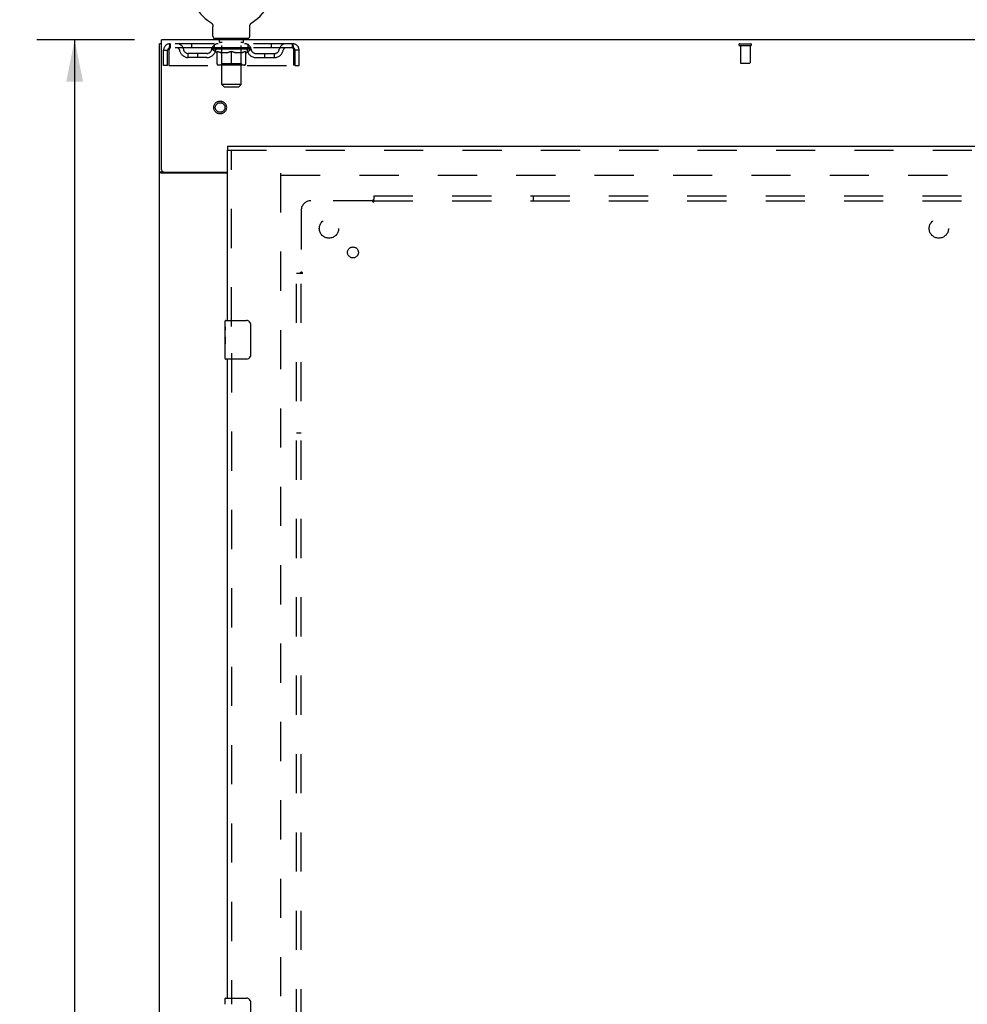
# Model space of a CAD drawing. Header units: inches. Extents: x 0 to 184, y 0 to 119.
# Tile 86 of 101: x 50 to 75, y 54 to 79. Entities that reach past the tile are written whole.
import ezdxf

# ---------------------------------------------------------------- set-up
doc = ezdxf.new("R2010")
doc.units = ezdxf.units.IN
doc.header["$LTSCALE"] = 10.121375
doc.header["$MEASUREMENT"] = 0
doc.linetypes.add('HIDDEN', pattern=[0.2, 0.1, -0.1])
doc.layers.get('0').update_dxf_attribs({"linetype": 'CONTINUOUS'})
for name, color, linetype in [('DEFAULT_2', 8, 'HIDDEN'), ('DIMENSIONS', 7, 'CONTINUOUS'), ('DOOR_ASSEMBLY', 7, 'CONTINUOUS'), ('SUBPANEL', 7, 'CONTINUOUS')]:
    doc.layers.add(name, color=color, linetype=linetype)
doc.styles.get("Standard").update_dxf_attribs({"font": 'arial.ttf'})
doc.dimstyles.new('DIMSTYLE_1', dxfattribs={"dimtxt": 0.811875, "dimasz": 1.0825, "dimexe": 0.09, "dimexo": 0.07, "dimgap": 0.0375, "dimtad": 0, "dimtih": 1, "dimtoh": 1, "dimzin": 4, "dimdsep": 46, "dimtxsty": 'Standard', "dimblk": '_FILLED', "dimblk1": '_FILLED', "dimblk2": '_FILLED', "dimcen": 0.09, "dimadec": 3, "dimazin": 1, "dimtfac": 1, "dimtdec": 3, "dimtofl": 0, "dimtmove": 0, "dimatfit": 3, "dimldrblk": '_FILLED', "dimfxl": 0, "dimtolj": 1, "dimtzin": 4, "dimarcsym": 0})

# ---------------------------------------------------------------- blocks, each defined once
blk = doc.blocks.new('_FILLED')
at = {"color": 0, "linetype": 'ByBlock'}
blk.add_solid([(0, 0), (-1, 0.2), (-1, -0.2)], dxfattribs=at)
blk = doc.blocks.new('*D21')
at = {"layer": 'DIMENSIONS', "color": 2, "linetype": 'Continuous'}
for p, q in [((53.14, 78.646), (50.617, 78.646)), ((51.591, 78.646), (51.591, 45.458)), ((51.591, 10.646), (51.591, 43.834)), ((53.14, 10.646), (50.617, 10.646))]:
    blk.add_line(p, q, dxfattribs=at)
at = {"layer": 'DIMENSIONS', "color": 2, "linetype": 'Continuous', "xscale": 1.0825, "yscale": 1.0825, "zscale": 1.0825}
for p, rotation in [((51.591, 78.646), 90), ((51.591, 10.646), 270)]:
    blk.add_blockref('_FILLED', p, dxfattribs=dict(at, rotation=rotation))
at = {"layer": 'DIMENSIONS', "color": 2, "linetype": 'Continuous', "insert": (51.591, 45.052), "char_height": 0.8119, "width": 2.83704, "attachment_point": 2, "line_spacing_factor": 0.9}
blk.add_mtext('68.00', dxfattribs=at)

msp = doc.modelspace()

# ---------------------------------------------------------------- linework, layer by layer
at = {"color": 7, "linetype": 'Continuous'}
for p, q in [((55.103, 79.092), (55.103, 79.092)), ((55.103, 79.092), (55.107, 79.09)), ((55.107, 79.09), (55.11, 79.088)), ((55.11, 79.088), (55.114, 79.085)), ((55.114, 79.085), (55.117, 79.082)), ((55.117, 79.083), (55.121, 79.08)), ((56.158, 79.08), (56.162, 79.083)), ((56.162, 79.082), (56.165, 79.085)), ((56.165, 79.085), (56.169, 79.088)), ((56.168, 79.088), (56.172, 79.09)), ((56.169, 79.088), (56.17, 79.089)), ((56.172, 79.09), (56.176, 79.092)), ((56.176, 79.092), (56.176, 79.092)), ((55.121, 79.08), (55.124, 79.077)), ((55.124, 79.077), (55.127, 79.074)), ((55.127, 79.074), (55.13, 79.071)), ((55.13, 79.071), (55.133, 79.068)), ((55.133, 79.068), (55.136, 79.064)), ((55.136, 79.064), (55.139, 79.061)), ((55.139, 79.061), (55.141, 79.057)), ((55.141, 79.057), (55.144, 79.054)), ((55.144, 79.054), (55.146, 79.05)), ((55.146, 79.05), (55.148, 79.046)), ((55.148, 79.046), (55.15, 79.043)), ((55.15, 79.043), (55.152, 79.039)), ((55.152, 79.039), (55.154, 79.035)), ((55.154, 79.035), (55.156, 79.031)), ((55.156, 79.031), (55.157, 79.027)), ((55.157, 79.027), (55.159, 79.023)), ((55.159, 79.023), (55.16, 79.018)), ((55.16, 79.018), (55.161, 79.014)), ((55.161, 79.014), (55.162, 79.01)), ((55.164, 78.736), (55.164, 78.985)), ((56.114, 78.985), (56.115, 78.988)), ((56.114, 78.736), (56.114, 78.985)), ((56.116, 79.006), (56.117, 79.01)), ((56.117, 79.01), (56.118, 79.014)), ((56.118, 79.014), (56.119, 79.018)), ((56.119, 79.018), (56.12, 79.023)), ((56.12, 79.023), (56.122, 79.027)), ((56.122, 79.027), (56.123, 79.031)), ((56.123, 79.031), (56.125, 79.035)), ((56.125, 79.035), (56.127, 79.039)), ((56.127, 79.039), (56.129, 79.043)), ((56.129, 79.043), (56.131, 79.046)), ((56.131, 79.046), (56.133, 79.05)), ((56.133, 79.05), (56.135, 79.054)), ((56.135, 79.054), (56.138, 79.057)), ((56.138, 79.057), (56.14, 79.061)), ((56.14, 79.061), (56.143, 79.064)), ((56.143, 79.064), (56.146, 79.068)), ((56.146, 79.068), (56.149, 79.071)), ((56.149, 79.071), (56.152, 79.074)), ((56.152, 79.074), (56.155, 79.077)), ((56.155, 79.077), (56.158, 79.08)), ((55.202, 78.676), (55.202, 78.646)), ((56.077, 78.676), (55.202, 78.676)), ((56.077, 78.676), (56.077, 78.646)), ((53.837, 78.542), (53.785, 78.542)), ((53.889, 75.228), (53.785, 75.228)), ((53.889, 75.228), (53.889, 75.229))]:
    msp.add_line(p, q, dxfattribs=at)
at = {"color": 3, "linetype": 'Continuous'}
for p, q in [((53.837, 75.289), (53.837, 78.646)), ((93.983, 78.646), (53.837, 78.646)), ((53.785, 10.75), (53.785, 78.542)), ((55.535, 75.198), (53.826, 75.198)), ((53.897, 75.229), (55.535, 75.229))]:
    msp.add_line(p, q, dxfattribs=at)
at = {"color": 7, "linetype": 'Continuous'}
for points in [[(55.162, 79.01), (55.163, 79.006), (55.163, 79.001), (55.164, 78.997), (55.164, 78.993), (55.164, 78.988), (55.164, 78.985)], [(55.164, 78.993), (55.164, 78.988), (55.164, 78.985)], [(56.115, 78.988), (56.115, 78.993), (56.115, 78.997), (56.116, 79.001), (56.116, 79.006)], [(56.115, 78.988), (56.115, 78.993), (56.115, 78.997), (56.116, 79.001), (56.116, 79.006)], [(53.899, 75.215), (53.896, 75.218), (53.895, 75.219), (53.894, 75.22), (53.892, 75.222), (53.891, 75.223), (53.89, 75.224), (53.89, 75.226), (53.89, 75.227), (53.889, 75.228)], [(53.908, 75.198), (53.908, 75.199), (53.908, 75.2), (53.908, 75.202), (53.908, 75.203), (53.908, 75.205), (53.907, 75.206), (53.906, 75.208), (53.905, 75.21), (53.904, 75.211), (53.902, 75.212), (53.901, 75.214), (53.899, 75.215)]]:
    msp.add_lwpolyline(points, dxfattribs=at)
at = {"color": 3, "linetype": 'Continuous'}
for points in [[(53.805, 75.21), (53.802, 75.211), (53.8, 75.213), (53.797, 75.214), (53.795, 75.216), (53.792, 75.217), (53.79, 75.219), (53.789, 75.221), (53.787, 75.222), (53.786, 75.224), (53.786, 75.226), (53.786, 75.227), (53.785, 75.228)], [(53.826, 75.198), (53.824, 75.199), (53.822, 75.201), (53.82, 75.202), (53.817, 75.204), (53.814, 75.205), (53.811, 75.207), (53.805, 75.21)]]:
    msp.add_lwpolyline(points, dxfattribs=at)
at = {"color": 7, "linetype": 'Continuous'}
for centre, radius, start, end in [((55.639, 80), 1.054, 300.3993, 239.6007), ((55.224, 78.736), 0.06, 180, 270), ((56.054, 78.736), 0.06, 270, 360)]:
    msp.add_arc(centre, radius, start, end, dxfattribs=at)
at = {"color": 3, "linetype": 'Continuous'}
msp.add_arc((53.897, 75.289), 0.06, 180, 270, dxfattribs=at)
at = {"layer": 'DEFAULT_2', "color": 8, "linetype": 'HIDDEN'}
for p, q in [((55.103, 79.092), (55.103, 79.092)), ((55.109, 79.089), (55.11, 79.088)), ((56.176, 79.092), (56.176, 79.092)), ((55.294, 78.676), (55.294, 78.646)), ((55.329, 78.586), (55.329, 78.666)), ((55.399, 78.576), (55.339, 78.576)), ((55.939, 78.576), (55.88, 78.576)), ((55.949, 78.586), (55.949, 78.666)), ((55.984, 78.676), (55.984, 78.646)), ((53.889, 77.979), (53.889, 78.375)), ((53.889, 78.375), (53.993, 78.375)), ((53.993, 77.979), (53.993, 78.375)), ((54.023, 78.375), (54.023, 77.979)), ((54.056, 78.542), (54.056, 78.438)), ((57.222, 78.542), (54.056, 78.542)), ((57.222, 78.438), (54.056, 78.438)), ((54.608, 78.542), (54.608, 78.438)), ((55.133, 78.4), (55.133, 78.438)), ((55.261, 78.311), (55.133, 78.4)), ((56.146, 78.4), (55.133, 78.4)), ((55.141, 78.432), (55.141, 78.438)), ((55.148, 78.43), (55.148, 78.432)), ((55.148, 78.43), (56.131, 78.43)), ((55.155, 78.43), (55.155, 78.432)), ((55.156, 78.43), (55.156, 78.432)), ((55.164, 78.432), (55.164, 78.438)), ((55.177, 78.43), (55.177, 78.432)), ((55.178, 78.43), (55.178, 78.432)), ((55.201, 78.432), (55.201, 78.438)), ((55.202, 78.438), (55.202, 78.542)), ((55.213, 78.43), (55.213, 78.432)), ((55.215, 78.43), (55.215, 78.432)), ((55.378, 78.432), (55.217, 78.432)), ((55.252, 78.432), (55.252, 78.438)), ((55.253, 78.43), (55.253, 78.432)), ((55.253, 78.43), (55.253, 78.432)), ((55.256, 78.43), (55.256, 78.432)), ((55.261, 78.43), (55.261, 78.432)), ((55.262, 78.43), (55.262, 78.432)), ((55.264, 78.43), (55.264, 78.432)), ((55.267, 78.43), (55.267, 78.433)), ((55.269, 78.021), (55.269, 78.346)), ((55.27, 78.43), (55.27, 78.432)), ((55.282, 78.43), (55.282, 78.432)), ((55.296, 78.43), (55.296, 78.432)), ((55.297, 78.43), (55.297, 78.434)), ((55.313, 78.43), (55.313, 78.432)), ((55.313, 78.43), (55.313, 78.432)), ((55.314, 78.432), (55.314, 78.438)), ((55.322, 78.43), (55.322, 78.432)), ((55.325, 78.43), (55.325, 78.432)), ((55.333, 78.43), (55.333, 78.432)), ((55.342, 78.43), (55.342, 78.435)), ((55.354, 78.43), (55.354, 78.432)), ((55.356, 78.43), (55.356, 78.432)), ((55.378, 78.43), (55.378, 78.432)), ((55.432, 78.432), (55.382, 78.432)), ((55.386, 78.432), (55.386, 78.438)), ((55.389, 78.023), (55.389, 78.398)), ((55.39, 77.486), (55.39, 78.566)), ((55.392, 78.43), (55.392, 78.432)), ((55.396, 78.43), (55.396, 78.432)), ((55.4, 78.43), (55.4, 78.436)), ((55.404, 78.43), (55.404, 78.432)), ((55.412, 78.43), (55.412, 78.432)), ((55.432, 78.43), (55.432, 78.432)), ((55.492, 78.432), (55.444, 78.432)), ((55.461, 78.43), (55.461, 78.432)), ((55.466, 78.432), (55.466, 78.438)), ((55.469, 78.43), (55.469, 78.432)), ((55.471, 78.43), (55.471, 78.437)), ((55.473, 78.43), (55.473, 78.432)), ((55.479, 78.43), (55.479, 78.432)), ((55.492, 78.43), (55.492, 78.432)), ((55.556, 78.432), (55.512, 78.432)), ((55.523, 78.43), (55.523, 78.432)), ((55.548, 78.432), (55.639, 78.438)), ((55.552, 78.432), (55.552, 78.438)), ((55.552, 78.432), (55.552, 78.438)), ((55.552, 78.438), (55.552, 78.438)), ((55.552, 78.43), (55.552, 78.432)), ((55.555, 78.43), (55.555, 78.433)), ((55.556, 78.43), (55.556, 78.432)), ((55.556, 78.43), (55.556, 78.432)), ((55.623, 78.432), (55.584, 78.432)), ((55.589, 78.43), (55.589, 78.432)), ((55.623, 78.43), (55.623, 78.432)), ((55.637, 78.432), (55.637, 78.432)), ((55.637, 78.43), (55.637, 78.432)), ((55.637, 78.43), (55.637, 78.432)), ((55.639, 78.432), (55.639, 78.438)), ((55.639, 77.991), (55.639, 78.346)), ((55.641, 78.43), (55.641, 78.432)), ((55.641, 78.432), (55.642, 78.432)), ((55.642, 78.43), (55.642, 78.432)), ((55.643, 78.432), (55.695, 78.432)), ((55.656, 78.43), (55.656, 78.432)), ((55.669, 78.432), (55.669, 78.436)), ((55.669, 78.436), (55.731, 78.432)), ((55.686, 78.432), (55.686, 78.435)), ((55.69, 78.43), (55.69, 78.432)), ((55.723, 78.43), (55.723, 78.432)), ((55.723, 78.43), (55.723, 78.432)), ((55.723, 78.432), (55.767, 78.432)), ((55.724, 78.43), (55.724, 78.433)), ((55.727, 78.432), (55.727, 78.438)), ((55.727, 78.432), (55.727, 78.438)), ((55.727, 78.438), (55.727, 78.438)), ((55.727, 78.43), (55.727, 78.432)), ((55.756, 78.43), (55.756, 78.432)), ((55.787, 78.43), (55.787, 78.432)), ((55.787, 78.432), (55.835, 78.432)), ((55.8, 78.43), (55.8, 78.432)), ((55.806, 78.43), (55.806, 78.432)), ((55.808, 78.43), (55.808, 78.437)), ((55.81, 78.43), (55.81, 78.432)), ((55.813, 78.432), (55.813, 78.438)), ((55.818, 78.43), (55.818, 78.432)), ((55.847, 78.43), (55.847, 78.432)), ((55.847, 78.432), (55.897, 78.432)), ((55.867, 78.43), (55.867, 78.432)), ((55.875, 78.43), (55.875, 78.432)), ((55.879, 78.43), (55.879, 78.436)), ((55.883, 78.43), (55.883, 78.432)), ((55.887, 78.43), (55.887, 78.432)), ((55.888, 77.486), (55.888, 78.566)), ((55.889, 78.023), (55.889, 78.398)), ((55.893, 78.432), (55.893, 78.438)), ((55.901, 78.43), (55.901, 78.432)), ((55.901, 78.432), (56.062, 78.432)), ((55.923, 78.43), (55.923, 78.432)), ((55.925, 78.43), (55.925, 78.432)), ((55.937, 78.43), (55.937, 78.435)), ((55.946, 78.43), (55.946, 78.432)), ((55.954, 78.43), (55.954, 78.432)), ((55.957, 78.43), (55.957, 78.432)), ((55.965, 78.432), (55.965, 78.438)), ((55.966, 78.43), (55.966, 78.432)), ((55.966, 78.43), (55.966, 78.432)), ((55.982, 78.43), (55.982, 78.434)), ((55.983, 78.43), (55.983, 78.432)), ((55.997, 78.43), (55.997, 78.432)), ((56.009, 78.43), (56.009, 78.432)), ((56.01, 78.021), (56.01, 78.346)), ((56.012, 78.43), (56.012, 78.433)), ((56.015, 78.43), (56.015, 78.432)), ((56.017, 78.43), (56.017, 78.432)), ((56.017, 78.43), (56.017, 78.432)), ((56.018, 78.311), (56.146, 78.4)), ((56.023, 78.43), (56.023, 78.432)), ((56.026, 78.43), (56.026, 78.432)), ((56.026, 78.43), (56.026, 78.432)), ((56.027, 78.432), (56.027, 78.438)), ((56.064, 78.43), (56.064, 78.432)), ((56.066, 78.43), (56.066, 78.432)), ((56.077, 78.438), (56.077, 78.542)), ((56.078, 78.432), (56.078, 78.438)), ((56.101, 78.43), (56.101, 78.432)), ((56.102, 78.43), (56.102, 78.432)), ((56.115, 78.432), (56.115, 78.438)), ((56.123, 78.43), (56.123, 78.432)), ((56.124, 78.43), (56.124, 78.432)), ((56.131, 78.43), (56.131, 78.432)), ((56.138, 78.432), (56.138, 78.438)), ((56.146, 78.4), (56.146, 78.438)), ((56.671, 78.542), (56.671, 78.438)), ((57.222, 78.438), (57.222, 78.542)), ((57.255, 77.979), (57.255, 78.375)), ((57.285, 77.979), (57.285, 78.375)), ((57.389, 78.375), (57.285, 78.375)), ((57.389, 77.979), (57.389, 78.375)), ((68.768, 78.542), (69.052, 78.542)), ((68.768, 78.499), (69.052, 78.499)), ((68.786, 78.499), (68.786, 78.052)), ((69.034, 78.499), (69.034, 78.052)), ((54.525, 78.187), (54.525, 78.291)), ((55.008, 78.291), (54.525, 78.291)), ((55.008, 78.187), (54.525, 78.187)), ((54.775, 78.187), (54.775, 78.291)), ((55.261, 78.311), (55.269, 78.311)), ((55.527, 78.311), (55.383, 78.311)), ((55.896, 78.311), (55.752, 78.311)), ((56.01, 78.311), (56.018, 78.311)), ((56.271, 78.291), (56.754, 78.291)), ((56.271, 78.187), (56.754, 78.187)), ((56.504, 78.187), (56.504, 78.291)), ((56.754, 78.187), (56.754, 78.291)), ((53.993, 77.979), (53.889, 77.979)), ((54.023, 77.979), (57.255, 77.979)), ((55.98, 77.991), (55.299, 77.991)), ((55.389, 78.023), (55.358, 77.991)), ((55.889, 78.023), (55.389, 78.023)), ((55.889, 78.023), (55.921, 77.991)), ((57.285, 77.979), (57.389, 77.979)), ((68.796, 78.042), (69.024, 78.042)), ((55.45, 77.426), (55.39, 77.486)), ((55.888, 77.486), (55.39, 77.486)), ((55.45, 77.426), (55.828, 77.426)), ((55.828, 77.426), (55.888, 77.486)), ((56.91, 75.198), (56.91, 14.094)), ((56.924, 75.146), (90.896, 75.146))]:
    msp.add_line(p, q, dxfattribs=at)
for points in [[(54.056, 78.542), (54.054, 78.541), (54.052, 78.537), (54.049, 78.532), (54.047, 78.525), (54.045, 78.516), (54.042, 78.505), (54.04, 78.493), (54.038, 78.479), (54.035, 78.463), (54.033, 78.447), (54.031, 78.43), (54.028, 78.412), (54.026, 78.393), (54.023, 78.375)], [(54.056, 78.438), (54.054, 78.437), (54.052, 78.436), (54.049, 78.434), (54.047, 78.431), (54.045, 78.428), (54.042, 78.424), (54.04, 78.419), (54.038, 78.414), (54.035, 78.408), (54.033, 78.402), (54.031, 78.395), (54.028, 78.389), (54.026, 78.382), (54.023, 78.375)], [(55.269, 78.346), (55.29, 78.338), (55.31, 78.331), (55.33, 78.324), (55.35, 78.319), (55.369, 78.315), (55.389, 78.311)], [(55.383, 78.311), (55.364, 78.315), (55.345, 78.319), (55.326, 78.325), (55.308, 78.331), (55.288, 78.337), (55.269, 78.345)], [(55.519, 78.311), (55.539, 78.315), (55.559, 78.319), (55.578, 78.325), (55.599, 78.331), (55.619, 78.338), (55.639, 78.346)], [(55.639, 78.345), (55.62, 78.337), (55.601, 78.33), (55.582, 78.324), (55.563, 78.319), (55.545, 78.315), (55.527, 78.311)], [(55.639, 78.346), (55.66, 78.338), (55.681, 78.331), (55.701, 78.325), (55.721, 78.319), (55.74, 78.315), (55.76, 78.311)], [(55.752, 78.311), (55.734, 78.315), (55.715, 78.319), (55.697, 78.325), (55.678, 78.331), (55.659, 78.337), (55.639, 78.345)], [(55.89, 78.311), (55.91, 78.315), (55.93, 78.319), (55.949, 78.325), (55.969, 78.331), (55.99, 78.338), (56.01, 78.346)], [(56.01, 78.345), (55.99, 78.337), (55.971, 78.331), (55.952, 78.325), (55.933, 78.319), (55.915, 78.315), (55.896, 78.311)], [(57.255, 78.375), (57.253, 78.393), (57.251, 78.412), (57.248, 78.43), (57.246, 78.447), (57.244, 78.463), (57.241, 78.479), (57.239, 78.493), (57.237, 78.505), (57.234, 78.516), (57.232, 78.525), (57.23, 78.532), (57.227, 78.537), (57.225, 78.541), (57.222, 78.542)], [(57.255, 78.375), (57.253, 78.382), (57.251, 78.389), (57.248, 78.395), (57.246, 78.402), (57.244, 78.408), (57.241, 78.414), (57.239, 78.419), (57.237, 78.424), (57.234, 78.428), (57.232, 78.431), (57.23, 78.434), (57.227, 78.436), (57.225, 78.437), (57.222, 78.438)]]:
    msp.add_lwpolyline(points, dxfattribs=at)
for radius in [0.164, 0.124]:
    msp.add_circle((55.348, 76.896), radius, dxfattribs=at)
for centre, radius, start, end in [((55.319, 78.666), 0.01, 0, 90), ((55.339, 78.586), 0.01, 180, 270), ((55.38, 78.566), 0.01, 0, 90), ((55.898, 78.566), 0.01, 90, 180), ((55.939, 78.586), 0.01, 270, 360), ((55.959, 78.666), 0.01, 90, 180), ((54.056, 78.375), 0.167, 90, 180), ((54.056, 78.375), 0.063, 90, 180), ((54.236, 78.375), 0.167, 8.0716, 90), ((54.236, 78.375), 0.0625, 7.9863, 90), ((54.525, 78.416), 0.229, 187.9863, 270), ((54.525, 78.416), 0.125, 188.0716, 270), ((55.008, 78.416), 0.125, 270, 351.9284), ((55.008, 78.416), 0.229, 270, 352.0137), ((55.297, 78.375), 0.167, 90, 171.9284), ((55.297, 78.375), 0.0625, 90, 172.0137), ((55.358, 78.398), 0.0318, 0, 90), ((55.921, 78.398), 0.0318, 90, 180), ((55.982, 78.375), 0.167, 8.0716, 90), ((55.982, 78.375), 0.0625, 7.9863, 90), ((56.271, 78.416), 0.229, 187.9863, 270), ((56.271, 78.416), 0.125, 188.0716, 270), ((56.754, 78.416), 0.125, 270, 351.9284), ((56.754, 78.416), 0.229, 270, 352.0137), ((57.043, 78.375), 0.167, 90, 171.9284), ((57.043, 78.375), 0.0625, 90, 172.0137), ((57.222, 78.375), 0.167, 0, 90), ((57.222, 78.375), 0.063, 0, 90), ((68.768, 78.52), 0.0215, 90, 270), ((69.052, 78.52), 0.0215, 270, 90), ((55.299, 78.021), 0.0296, 180, 270), ((55.98, 78.021), 0.0296, 270, 360), ((68.796, 78.052), 0.01, 180, 270), ((69.024, 78.052), 0.01, 270, 360)]:
    msp.add_arc(centre, radius, start, end, dxfattribs=at)
for centre, major_axis, ratio, start_param, end_param in [((55.639, 78.438), (0.506, 0.005), 0.05963, 2.96643, 3.140963), ((55.117, 78.428), (0.158, 0), 0.060556, 0.430652, 1.470503), ((55.639, 78.438), (0.506, 0), 0.060556, -3.141593, -2.96706), ((55.117, 78.423), (0.158, 0.002), 0.05963, 1.376596, 1.469874), ((55.639, 78.438), (0.506, 0.011), 0.05688, 2.791345, 2.965878), ((55.098, 78.428), (0.158, 0.002), 0.05963, 0.25549, 1.295341), ((55.153, 78.428), (0.158, -0.002), 0.05963, 0.605815, 1.645666), ((55.639, 78.438), (0.506, -0.005), 0.05963, -2.96643, -2.791898), ((55.153, 78.423), (0.158, 0), 0.060556, 1.551758, 1.645036), ((55.098, 78.423), (0.158, 0.003), 0.05688, 1.20151, 1.294789), ((55.154, 78.425), (0.131, 0.001), 0.05963, 1.065228, 1.614276), ((55.138, 78.425), (0.131, 0.003), 0.05688, 0.890143, 1.43919), ((55.184, 78.425), (0.131, 0), 0.060556, 1.240391, 1.789438), ((55.639, 78.438), (0.506, 0.015), 0.052395, 2.616403, 2.790936), ((55.095, 78.428), (0.158, 0.003), 0.05688, 0.080405, 1.120256), ((55.203, 78.428), (0.158, -0.003), 0.05688, 0.7809, 1.820751), ((55.639, 78.438), (0.506, -0.011), 0.05688, -2.791345, -2.616812), ((55.203, 78.423), (0.158, -0.002), 0.05963, 1.72692, 1.820198), ((55.095, 78.423), (0.158, 0.005), 0.052395, 1.026568, 1.119847), ((55.137, 78.425), (0.131, 0.004), 0.052395, 0.715201, 1.264248), ((55.229, 78.425), (0.131, -0.001), 0.05963, 1.415553, 1.9646), ((55.639, 78.438), (0.506, 0.02), 0.046319, 2.441654, 2.616187), ((55.266, 78.428), (0.158, -0.005), 0.052395, 0.955842, 1.995693), ((55.109, 78.428), (0.158, 0.005), 0.052395, -0.094537, 0.945314), ((55.639, 78.438), (0.506, -0.015), 0.052395, -2.616403, -2.44187), ((55.266, 78.423), (0.158, -0.003), 0.05688, 1.902006, 1.995284), ((55.109, 78.423), (0.158, 0.006), 0.046319, 0.851819, 0.945098), ((55.152, 78.425), (0.131, 0.005), 0.046319, 0.540452, 1.089499), ((55.285, 78.425), (0.131, -0.003), 0.05688, 1.590638, 2.139686), ((55.639, 78.438), (0.506, 0.024), 0.038841, 2.267123, 2.441656), ((55.341, 78.428), (0.158, -0.006), 0.046319, 1.130591, 2.170442), ((55.138, 78.428), (0.158, 0.006), 0.046319, -0.269286, 0.770565), ((55.639, 78.438), (0.506, -0.02), 0.046319, -2.441654, -2.267121), ((55.341, 78.423), (0.158, -0.005), 0.052395, 2.076947, 2.170226), ((55.138, 78.423), (0.158, 0.007), 0.038841, 0.677289, 0.770567), ((55.182, 78.425), (0.131, 0.006), 0.038841, 0.365921, 0.914969), ((55.353, 78.425), (0.131, -0.004), 0.052395, 1.76558, 2.314627), ((55.639, 78.438), (0.506, 0.027), 0.030195, 2.09281, 2.267343), ((55.425, 78.428), (0.158, -0.007), 0.038841, 1.305122, 2.344973), ((55.183, 78.428), (0.158, 0.007), 0.038841, -0.443817, 0.596034), ((55.639, 78.438), (0.506, -0.024), 0.038841, -2.267123, -2.092591), ((55.425, 78.423), (0.158, -0.006), 0.046319, 2.251696, 2.344975), ((55.183, 78.423), (0.158, 0.008), 0.030195, 0.502975, 0.596254), ((55.225, 78.425), (0.131, 0.007), 0.030195, 0.191608, 0.740655), ((55.429, 78.425), (0.131, -0.005), 0.046319, 1.940329, 2.489376), ((55.242, 78.428), (0.158, 0.008), 0.030195, -0.61813, 0.421721), ((55.639, 78.438), (0.506, 0.029), 0.020645, 1.918687, 2.09322), ((55.515, 78.428), (0.158, -0.008), 0.030195, 1.479435, 2.519286), ((55.639, 78.438), (0.506, -0.027), 0.030195, -2.09281, -1.918277), ((55.515, 78.423), (0.158, -0.007), 0.038841, 2.426227, 2.519505), ((55.242, 78.423), (0.158, 0.009), 0.020645, 0.328852, 0.422131), ((55.281, 78.425), (0.131, 0.007), 0.020645, 0.017485, 0.566532), ((55.512, 78.425), (0.131, -0.006), 0.038841, 2.11486, 2.663907), ((55.313, 78.428), (0.158, 0.009), 0.020645, -0.792253, 0.247598), ((55.639, 78.438), (0.506, 0.03), 0.010478, 1.744704, 1.919237), ((55.609, 78.428), (0.158, -0.009), 0.020645, 1.653558, 2.693409), ((55.639, 78.438), (0.506, -0.029), 0.020645, -1.918687, -1.744154), ((55.609, 78.423), (0.158, -0.008), 0.030195, 2.60054, 2.693819), ((55.313, 78.423), (0.158, 0.009), 0.010478, 0.154869, 0.248148), ((55.348, 78.425), (0.131, 0.008), 0.010478, 6.126688, 6.675735), ((55.599, 78.425), (0.131, -0.007), 0.030195, 2.289173, 2.83822), ((55.394, 78.428), (0.158, 0.009), 0.010478, -0.966236, -0.000846), ((55.704, 78.428), (0.158, -0.009), 0.010478, 1.827541, 2.867392), ((55.639, 78.438), (0.506, -0.03), 0.010478, -1.744704, -1.563007), ((55.704, 78.423), (0.158, -0.009), 0.020645, 2.774664, 2.867942), ((55.686, 78.425), (0.131, -0.007), 0.020645, 2.463296, 3.012344), ((55.575, 78.428), (0.158, 0.009), 0.010478, 0.274201, 1.314052), ((55.506, 78.425), (0.131, 0.008), 0.010478, -0.000483, 0.504314), ((55.482, 78.423), (0.158, 0.009), 0.010478, 0.099668, 0.192946), ((55.639, 78.438), (0.506, 0.03), 0.010478, -1.571421, -1.396888), ((55.773, 78.425), (0.131, -0.008), 0.010478, 2.637279, 3.14189), ((55.797, 78.423), (0.158, -0.009), 0.010478, 2.74231, 2.948646), ((55.67, 78.428), (0.158, 0.009), 0.020645, 0.448184, 1.488034), ((55.592, 78.425), (0.131, 0.007), 0.020645, 0.129249, 0.678296), ((55.575, 78.423), (0.158, 0.009), 0.020645, 0.273651, 0.366929), ((55.639, 78.438), (0.506, 0.029), 0.020645, -1.397439, -1.222906), ((55.885, 78.428), (0.158, -0.009), 0.010478, -3.140747, -2.175357), ((55.639, 78.438), (0.506, -0.03), 0.010478, 1.222355, 1.396888), ((55.764, 78.428), (0.158, 0.008), 0.030195, 0.622307, 1.662158), ((55.68, 78.425), (0.131, 0.007), 0.030195, 0.303372, 0.852419), ((55.931, 78.425), (0.131, -0.008), 0.010478, 2.749043, 3.29809), ((55.966, 78.428), (0.158, -0.009), 0.020645, 2.893995, 3.933846), ((55.67, 78.423), (0.158, 0.008), 0.030195, 0.447774, 0.541052), ((55.966, 78.423), (0.158, -0.009), 0.010478, 2.893445, 2.986723), ((55.854, 78.428), (0.158, 0.007), 0.038841, 0.79662, 1.836471), ((55.639, 78.438), (0.506, 0.027), 0.030195, -1.223315, -1.048783), ((55.639, 78.438), (0.506, -0.029), 0.020645, 1.048373, 1.222906), ((55.767, 78.425), (0.131, 0.006), 0.038841, 0.477686, 1.026733), ((55.998, 78.425), (0.131, -0.007), 0.020645, 2.57506, 3.124108), ((56.037, 78.428), (0.158, -0.008), 0.030195, 2.719872, 3.759723), ((55.938, 78.428), (0.158, 0.006), 0.046319, 0.971151, 2.011002), ((55.764, 78.423), (0.158, 0.007), 0.038841, 0.622087, 0.715366), ((56.037, 78.423), (0.158, -0.009), 0.020645, 2.719462, 2.812741), ((55.639, 78.438), (0.506, 0.024), 0.038841, -1.049002, -0.874469), ((55.639, 78.438), (0.506, -0.027), 0.030195, 0.87425, 1.048783), ((55.85, 78.425), (0.131, 0.005), 0.046319, 0.652216, 1.201263), ((56.013, 78.428), (0.158, 0.005), 0.052395, 1.1459, 2.185751), ((56.054, 78.425), (0.131, -0.007), 0.030195, 2.400937, 2.949985), ((56.096, 78.428), (0.158, -0.007), 0.038841, 2.545558, 3.585409), ((55.926, 78.425), (0.131, 0.004), 0.052395, 0.826965, 1.376012), ((55.854, 78.423), (0.158, 0.006), 0.046319, 0.796618, 0.889896), ((56.096, 78.423), (0.158, -0.008), 0.030195, 2.545339, 2.638617), ((56.076, 78.428), (0.158, 0.003), 0.05688, 1.320842, 2.360692), ((55.639, 78.438), (0.506, 0.02), 0.046319, -0.874471, -0.699939), ((55.639, 78.438), (0.506, -0.024), 0.038841, 0.699936, 0.874469), ((56.141, 78.428), (0.158, -0.006), 0.046319, 2.371028, 3.410879), ((56.097, 78.425), (0.131, -0.006), 0.038841, 2.226624, 2.775671), ((56.126, 78.428), (0.158, 0.002), 0.05963, 1.495927, 2.535778), ((55.993, 78.425), (0.131, 0.003), 0.05688, 1.001907, 1.550954), ((56.17, 78.428), (0.158, -0.005), 0.052395, 2.196279, 3.23613), ((56.127, 78.425), (0.131, -0.005), 0.046319, 2.052093, 2.601141), ((55.938, 78.423), (0.158, 0.005), 0.052395, 0.971367, 1.064645), ((56.141, 78.423), (0.158, -0.007), 0.038841, 2.371026, 2.464304), ((56.162, 78.428), (0.158, 0), 0.060556, 1.671089, 2.71094), ((56.184, 78.428), (0.158, -0.003), 0.05688, 2.021337, 3.061188), ((55.639, 78.438), (0.506, 0.015), 0.052395, -0.699723, -0.52519), ((55.639, 78.438), (0.506, -0.02), 0.046319, 0.525406, 0.699939), ((56.181, 78.428), (0.158, -0.002), 0.05963, 1.846251, 2.886102), ((56.05, 78.425), (0.131, 0.001), 0.05963, 1.176993, 1.72604), ((56.142, 78.425), (0.131, -0.004), 0.052395, 1.877344, 2.426392), ((56.095, 78.425), (0.131, 0), 0.060556, 1.352155, 1.901202), ((56.141, 78.425), (0.131, -0.003), 0.05688, 1.702402, 2.25145), ((56.125, 78.425), (0.131, -0.001), 0.05963, 1.527317, 2.076364), ((56.013, 78.423), (0.158, 0.003), 0.05688, 1.146309, 1.239587), ((56.17, 78.423), (0.158, -0.006), 0.046319, 2.196495, 2.289773), ((55.639, 78.438), (0.506, 0.011), 0.05688, -0.524781, -0.350248), ((55.639, 78.438), (0.506, -0.015), 0.052395, 0.350657, 0.52519), ((56.076, 78.423), (0.158, 0.002), 0.05963, 1.321394, 1.414673), ((56.184, 78.423), (0.158, -0.005), 0.052395, 2.021746, 2.115024), ((55.639, 78.438), (0.506, 0.005), 0.05963, -0.349695, -0.175162), ((55.639, 78.438), (0.506, -0.011), 0.05688, 0.175715, 0.350248), ((56.126, 78.423), (0.158, 0), 0.060556, 1.496556, 1.589835), ((56.181, 78.423), (0.158, -0.003), 0.05688, 1.846804, 1.940083), ((56.162, 78.423), (0.158, -0.002), 0.05963, 1.671719, 1.764997), ((55.639, 78.438), (0.506, 0), 0.060556, -0.174533, 0), ((55.639, 78.438), (0.506, -0.005), 0.05963, 0.000629, 0.175162)]:
    msp.add_ellipse(centre, major_axis=major_axis, ratio=ratio, start_param=start_param, end_param=end_param, dxfattribs=at)
at = {"layer": 'DOOR_ASSEMBLY', "color": 7, "linetype": 'Continuous'}
for p, q in [((55.535, 75.896), (55.535, 75.792)), ((55.475, 71.235), (55.475, 71.381)), ((55.475, 70.977), (55.475, 71.234)), ((55.49, 71.396), (56.03, 71.396)), ((56.13, 71.296), (56.13, 70.496)), ((55.481, 71.179), (55.475, 71.179)), ((55.475, 71.011), (55.482, 71.011)), ((55.475, 70.411), (55.475, 70.974)), ((55.477, 70.948), (55.475, 70.948)), ((55.482, 71.011), (55.482, 71.147)), ((55.475, 70.816), (55.481, 70.816)), ((55.475, 70.78), (55.482, 70.78)), ((55.475, 70.717), (55.482, 70.717)), ((55.482, 70.55), (55.482, 70.78)), ((55.475, 70.55), (55.482, 70.55)), ((56.03, 70.396), (55.49, 70.396)), ((55.475, 53.735), (55.475, 53.881)), ((55.49, 53.896), (56.03, 53.896)), ((56.13, 53.796), (56.13, 52.996))]:
    msp.add_line(p, q, dxfattribs=at)
at = {"layer": 'DOOR_ASSEMBLY', "color": 3, "linetype": 'Continuous'}
for p, q in [((55.535, 75.896), (91.723, 75.896)), ((55.535, 71.396), (55.535, 75.792)), ((55.535, 53.896), (55.535, 70.396))]:
    msp.add_line(p, q, dxfattribs=at)
at = {"layer": 'DOOR_ASSEMBLY', "color": 8, "linetype": 'HIDDEN'}
for p, q in [((55.535, 75.792), (91.723, 75.792)), ((55.639, 71.241), (55.639, 75.792)), ((55.639, 70.551), (55.639, 53.741))]:
    msp.add_line(p, q, dxfattribs=at)
at = {"layer": 'DOOR_ASSEMBLY', "color": 7, "linetype": 'Continuous'}
for points in [[(55.475, 71.235), (55.476, 71.231), (55.476, 71.227), (55.477, 71.221), (55.477, 71.215), (55.478, 71.208), (55.479, 71.2), (55.48, 71.192), (55.481, 71.184)], [(56.124, 71.332), (56.126, 71.326), (56.127, 71.32), (56.129, 71.314), (56.13, 71.308), (56.13, 71.302), (56.13, 71.296)], [(55.475, 70.977), (55.476, 70.969), (55.476, 70.96), (55.477, 70.95)], [(55.477, 70.95), (55.478, 70.939), (55.479, 70.928), (55.48, 70.916), (55.481, 70.904), (55.481, 70.892), (55.482, 70.879), (55.482, 70.866), (55.482, 70.854), (55.482, 70.841), (55.482, 70.828), (55.481, 70.815), (55.481, 70.803), (55.48, 70.791)], [(55.481, 71.184), (55.481, 71.175), (55.482, 71.166), (55.482, 71.156), (55.482, 71.147)], [(56.13, 70.496), (56.13, 70.489), (56.13, 70.483), (56.129, 70.477), (56.127, 70.471), (56.126, 70.465), (56.124, 70.459)], [(56.124, 53.832), (56.126, 53.826), (56.127, 53.82), (56.129, 53.814), (56.13, 53.808), (56.13, 53.802), (56.13, 53.796)]]:
    msp.add_lwpolyline(points, dxfattribs=at)
for centre, radius, start, end in [((55.49, 71.381), 0.015, 90, 180), ((56.03, 71.296), 0.1, 21.1999, 90), ((56.03, 70.496), 0.1, 270, 338.7946), ((55.49, 70.411), 0.015, 180, 270), ((55.49, 53.881), 0.015, 90, 180), ((56.03, 53.796), 0.1, 21.1999, 90)]:
    msp.add_arc(centre, radius, start, end, dxfattribs=at)
msp.add_ellipse((55.738, 70.812), major_axis=(0.263, 0), ratio=0.432808, start_param=-3.141593, end_param=-2.961605, dxfattribs=at)
at = {"layer": 'SUBPANEL', "color": 8, "linetype": 'HIDDEN'}
for p, q in [((59.3, 74.508), (59.293, 74.502)), ((59.317, 74.614), (59.317, 74.528)), ((59.317, 74.614), (88.504, 74.614)), ((59.317, 74.449), (59.317, 74.528)), ((63.442, 74.489), (63.442, 74.614)), ((59.281, 74.489), (57.692, 74.489)), ((59.317, 74.489), (88.504, 74.489)), ((57.442, 74.239), (57.442, 72.65)), ((57.317, 16.677), (57.317, 72.614)), ((57.317, 72.614), (57.403, 72.614)), ((57.403, 72.614), (57.483, 72.614)), ((57.442, 16.677), (57.442, 72.614)), ((57.442, 68.489), (57.317, 68.489))]:
    msp.add_line(p, q, dxfattribs=at)
for points in [[(59.317, 74.528), (59.315, 74.526), (59.314, 74.524), (59.312, 74.522), (59.31, 74.52), (59.309, 74.518), (59.307, 74.516), (59.306, 74.514), (59.304, 74.513), (59.303, 74.511), (59.301, 74.51), (59.3, 74.508)], [(59.293, 74.502), (59.291, 74.5), (59.289, 74.498), (59.288, 74.496), (59.286, 74.494), (59.284, 74.492), (59.283, 74.491), (59.281, 74.489)], [(59.294, 74.47), (59.292, 74.475), (59.29, 74.477), (59.289, 74.479), (59.287, 74.482), (59.286, 74.484), (59.284, 74.486), (59.283, 74.488), (59.281, 74.489)], [(59.317, 74.449), (59.315, 74.449), (59.313, 74.45), (59.312, 74.451), (59.31, 74.452), (59.308, 74.453), (59.307, 74.454), (59.305, 74.455), (59.304, 74.457), (59.302, 74.458), (59.301, 74.46), (59.3, 74.462), (59.298, 74.464), (59.297, 74.466), (59.296, 74.468), (59.294, 74.47)], [(57.403, 72.614), (57.405, 72.616), (57.407, 72.618), (57.409, 72.619), (57.411, 72.621), (57.413, 72.622), (57.415, 72.624), (57.417, 72.625), (57.418, 72.627), (57.42, 72.628), (57.421, 72.63), (57.423, 72.631)], [(57.423, 72.631), (57.429, 72.638), (57.431, 72.64), (57.433, 72.642), (57.435, 72.643), (57.437, 72.645), (57.439, 72.647), (57.44, 72.648), (57.442, 72.65)], [(57.456, 72.64), (57.454, 72.641), (57.452, 72.642), (57.449, 72.644), (57.447, 72.645), (57.445, 72.647), (57.443, 72.648), (57.442, 72.65)], [(57.483, 72.614), (57.482, 72.616), (57.481, 72.618), (57.48, 72.62), (57.479, 72.621), (57.478, 72.623), (57.477, 72.624), (57.476, 72.626), (57.474, 72.627), (57.473, 72.629), (57.471, 72.63), (57.469, 72.631), (57.467, 72.633), (57.465, 72.634), (57.463, 72.635), (57.461, 72.637), (57.456, 72.64)]]:
    msp.add_lwpolyline(points, dxfattribs=at)
for centre, radius in [((58.16, 73.771), 0.25), ((73.91, 73.771), 0.25), ((58.779, 73.152), 0.141)]:
    msp.add_circle(centre, radius, dxfattribs=at)
msp.add_arc((57.692, 74.239), 0.25, 90, 180, dxfattribs=at)

# ---------------------------------------------------------------- dimensions: what is measured, and where the dimension line sits
at = {"layer": 'DIMENSIONS', "color": 2, "linetype": 'Continuous'}
dim = msp.add_linear_dim(base=(51.591, 10.646), p1=(53.21, 78.646), p2=(53.21, 10.646), angle=270, dimstyle='DIMSTYLE_1', dxfattribs=at)
dim.commit()
dim.dimension.update_dxf_attribs({"geometry": '*D21', "text_midpoint": (51.585, 44.641), "dimtype": 160})

doc.saveas('drawing.dxf')
